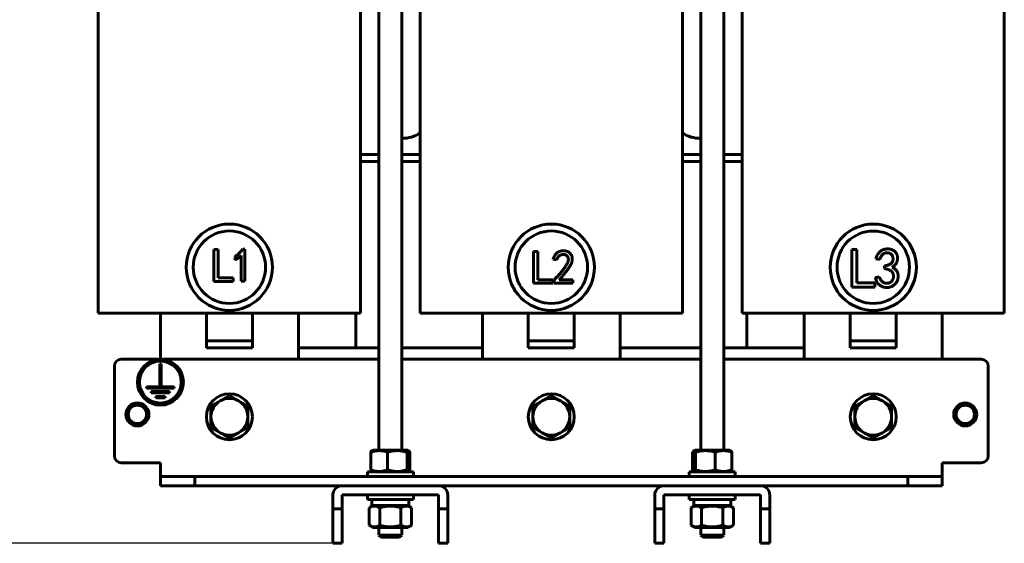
# Model space of a CAD drawing. Header units: millimetres. Extents: x 0 to 297, y 0 to 420.
# Tile 3 of 13: x 104 to 211, y 116 to 173. Entities that reach past the tile are written whole.
import ezdxf

# ---------------------------------------------------------------- set-up
doc = ezdxf.new("R2010")
doc.units = ezdxf.units.MM
doc.linetypes.add('K5LT_BASIC', pattern=[0])
doc.linetypes.add('K5LT_THIN', pattern=[0])
doc.layers.add('Системный слой', color=7, linetype='Continuous')
doc.styles.add('KDIMTEXTSTYLE', font='GOST_AU.SHX', dxfattribs={"width": 0.96, "oblique": 15, "height": 5})
doc.dimstyles.new('KDIMSTYLE (0.25)', dxfattribs={"dimtxt": 5, "dimasz": 1, "dimexe": 2, "dimexo": 0, "dimgap": 1, "dimtad": 1, "dimlfac": 4, "dimtxsty": 'KDIMTEXTSTYLE', "dimsah": 1, "dimcen": 0, "dimdle": 1, "dimadec": 0, "dimazin": 0, "dimtfac": 0.667, "dimtmove": 0, "dimatfit": 3, "dimfxl": 1, "dimtvp": 1, "dimtolj": 1, "dimtzin": 0, "dimarcsym": 0})

# ---------------------------------------------------------------- blocks, each defined once
blk = doc.blocks.new('U0')
at = {"layer": 'Системный слой', "color": 150, "linetype": 'K5LT_BASIC', "lineweight": 60, "true_color": 0x0080ff}
for p, q in [((176.83, 120.64), (178.67, 120.64)), ((178.67, 120.64), (181.83, 120.64))]:
    blk.add_line(p, q, dxfattribs=at)
blk = doc.blocks.new('U6')
at = {"layer": 'Системный слой', "color": 150, "linetype": 'K5LT_BASIC', "lineweight": 60, "true_color": 0x0080ff}
for p, q in [((178.08, 204.64), (178.08, 191.51)), ((178.08, 190.01), (178.08, 126.01)), ((178.08, 117.61), (178.08, 116.79))]:
    blk.add_line(p, q, dxfattribs=at)
blk = doc.blocks.new('U7')
at = {"layer": 'Системный слой', "color": 150, "linetype": 'K5LT_BASIC', "lineweight": 60, "true_color": 0x0080ff}
for p, q in [((180.58, 204.64), (180.58, 191.51)), ((180.58, 190.01), (180.58, 126.01)), ((180.58, 117.61), (180.58, 116.79))]:
    blk.add_line(p, q, dxfattribs=at)
blk = doc.blocks.new('U8')
at = {"layer": 'Системный слой', "color": 150, "linetype": 'K5LT_BASIC', "lineweight": 60, "true_color": 0x0080ff}
for p in [(178.33, 116.54), (180.33, 116.54)]:
    blk.add_line(p, (178.33, 116.54), dxfattribs=at)
blk = doc.blocks.new('U13')
at = {"layer": 'Системный слой', "color": 150, "linetype": 'K5LT_BASIC', "lineweight": 60, "true_color": 0x0080ff}
for p, q in [((144.99, 120.64), (141.83, 120.64)), ((146.83, 120.64), (144.99, 120.64))]:
    blk.add_line(p, q, dxfattribs=at)
blk = doc.blocks.new('U37')
at = {"layer": 'Системный слой', "color": 150, "linetype": 'K5LT_BASIC', "lineweight": 60, "true_color": 0x0080ff}
for p, q in [((177.23, 123.79), (177.2, 123.87)), ((177.27, 123.74), (177.23, 123.79)), ((177.31, 123.7), (177.27, 123.74)), ((177.37, 123.7), (177.31, 123.7)), ((177.44, 123.76), (177.37, 123.7)), ((177.5, 123.87), (177.44, 123.76))]:
    blk.add_line(p, q, dxfattribs=at)
blk = doc.blocks.new('U38')
at = {"layer": 'Системный слой', "color": 150, "linetype": 'K5LT_BASIC', "lineweight": 60, "true_color": 0x0080ff}
for p, q in [((177.2, 125.78), (177.23, 125.86)), ((177.23, 125.86), (177.27, 125.91)), ((177.27, 125.91), (177.31, 125.95)), ((177.31, 125.95), (177.35, 125.96)), ((177.35, 125.96), (177.41, 125.92)), ((177.41, 125.92), (177.47, 125.83)), ((177.47, 125.83), (177.5, 125.78))]:
    blk.add_line(p, q, dxfattribs=at)
blk = doc.blocks.new('U45')
at = {"layer": 'Системный слой', "color": 150, "linetype": 'K5LT_BASIC', "lineweight": 60, "true_color": 0x0080ff}
for p, q in [((169.33, 185.89), (169.33, 190.01)), ((169.33, 135.89), (169.33, 140.89))]:
    blk.add_line(p, q, dxfattribs=at)
blk = doc.blocks.new('U46')
at = {"layer": 'Системный слой', "color": 150, "linetype": 'K5LT_BASIC', "lineweight": 60, "true_color": 0x0080ff}
for p, q in [((154.33, 190.01), (154.33, 185.89)), ((154.33, 140.89), (154.33, 135.89))]:
    blk.add_line(p, q, dxfattribs=at)
blk = doc.blocks.new('U47')
at = {"layer": 'Системный слой', "color": 150, "linetype": 'K5LT_BASIC', "lineweight": 60, "true_color": 0x0080ff}
for p, q in [((204.33, 185.89), (204.33, 190.01)), ((204.33, 135.89), (204.33, 140.89))]:
    blk.add_line(p, q, dxfattribs=at)
blk = doc.blocks.new('U48')
at = {"layer": 'Системный слой', "color": 150, "linetype": 'K5LT_BASIC', "lineweight": 60, "true_color": 0x0080ff}
for p, q in [((189.33, 190.01), (189.33, 185.89)), ((189.33, 140.89), (189.33, 135.89))]:
    blk.add_line(p, q, dxfattribs=at)
blk = doc.blocks.new('U49')
at = {"layer": 'Системный слой', "color": 150, "linetype": 'K5LT_BASIC', "lineweight": 60, "true_color": 0x0080ff}
for p, q in [((134.33, 137.14), (143.08, 137.14)), ((145.58, 137.14), (154.33, 137.14))]:
    blk.add_line(p, q, dxfattribs=at)
blk = doc.blocks.new('U51')
at = {"layer": 'Системный слой', "color": 150, "linetype": 'K5LT_BASIC', "lineweight": 60, "true_color": 0x0080ff}
for p, q in [((169.33, 137.14), (178.08, 137.14)), ((180.58, 137.14), (189.33, 137.14))]:
    blk.add_line(p, q, dxfattribs=at)
blk = doc.blocks.new('U56')
at = {"layer": 'Системный слой', "color": 150, "linetype": 'K5LT_BASIC', "lineweight": 60, "true_color": 0x0080ff}
for p, q in [((141.08, 157.39), (143.08, 157.39)), ((145.58, 157.39), (147.58, 157.39)), ((176.08, 157.39), (178.08, 157.39)), ((180.58, 157.39), (182.58, 157.39))]:
    blk.add_line(p, q, dxfattribs=at)
blk = doc.blocks.new('U57')
at = {"layer": 'Системный слой', "color": 150, "linetype": 'K5LT_BASIC', "lineweight": 60, "true_color": 0x0080ff}
for p, q in [((143.08, 158.14), (141.08, 158.14)), ((147.58, 158.14), (145.58, 158.14)), ((178.08, 158.14), (176.08, 158.14)), ((182.58, 158.14), (180.58, 158.14))]:
    blk.add_line(p, q, dxfattribs=at)
blk = doc.blocks.new('U61')
at = {"layer": 'Системный слой', "color": 150, "linetype": 'K5LT_BASIC', "lineweight": 60, "true_color": 0x0080ff}
for p, q in [((142.42, 126.01), (142.57, 126.01)), ((142.57, 126.01), (146.23, 126.01))]:
    blk.add_line(p, q, dxfattribs=at)
blk = doc.blocks.new('U62')
at = {"layer": 'Системный слой', "color": 150, "linetype": 'K5LT_BASIC', "lineweight": 60, "true_color": 0x0080ff}
for p, q in [((146.16, 125.78), (146.22, 125.89)), ((146.22, 125.89), (146.28, 125.95)), ((146.28, 125.95), (146.35, 125.95)), ((146.35, 125.95), (146.38, 125.91)), ((146.38, 125.91), (146.42, 125.86)), ((146.42, 125.86), (146.46, 125.78))]:
    blk.add_line(p, q, dxfattribs=at)
blk = doc.blocks.new('U63')
at = {"layer": 'Системный слой', "color": 150, "linetype": 'K5LT_BASIC', "lineweight": 60, "true_color": 0x0080ff}
for p, q in [((146.19, 123.82), (146.16, 123.87)), ((146.25, 123.73), (146.19, 123.82)), ((146.31, 123.69), (146.25, 123.73)), ((146.35, 123.7), (146.31, 123.69)), ((146.38, 123.74), (146.35, 123.7)), ((146.42, 123.79), (146.38, 123.74)), ((146.46, 123.87), (146.42, 123.79))]:
    blk.add_line(p, q, dxfattribs=at)
blk = doc.blocks.new('U66')
at = {"layer": 'Системный слой', "color": 150, "linetype": 'K5LT_BASIC', "lineweight": 60, "true_color": 0x0080ff}
for p, q in [((134.33, 185.89), (134.33, 190.01)), ((134.33, 135.89), (134.33, 140.89))]:
    blk.add_line(p, q, dxfattribs=at)
blk = doc.blocks.new('U67')
at = {"layer": 'Системный слой', "color": 150, "linetype": 'K5LT_BASIC', "lineweight": 60, "true_color": 0x0080ff}
for p, q in [((119.33, 190.89), (119.33, 185.89)), ((119.33, 140.89), (119.33, 135.9))]:
    blk.add_line(p, q, dxfattribs=at)
blk = doc.blocks.new('U68')
at = {"layer": 'Системный слой', "color": 150, "linetype": 'K5LT_BASIC', "lineweight": 60, "true_color": 0x0080ff}
for p, q in [((143.08, 191.51), (143.08, 204.64)), ((143.08, 126.01), (143.08, 190.01)), ((143.08, 116.79), (143.08, 117.61))]:
    blk.add_line(p, q, dxfattribs=at)
blk = doc.blocks.new('U69')
at = {"layer": 'Системный слой', "color": 150, "linetype": 'K5LT_BASIC', "lineweight": 60, "true_color": 0x0080ff}
for p, q in [((145.58, 191.51), (145.58, 204.64)), ((145.58, 126.01), (145.58, 190.01)), ((145.58, 116.79), (145.58, 117.61))]:
    blk.add_line(p, q, dxfattribs=at)
blk = doc.blocks.new('U70')
at = {"layer": 'Системный слой', "color": 150, "linetype": 'K5LT_BASIC', "lineweight": 60, "true_color": 0x0080ff}
for p, q in [((115.08, 135.89), (119.08, 135.89)), ((119.58, 135.89), (143.08, 135.89)), ((145.58, 135.89), (178.08, 135.89)), ((180.58, 135.89), (208.58, 135.89))]:
    blk.add_line(p, q, dxfattribs=at)
blk = doc.blocks.new('U71')
at = {"layer": 'Системный слой', "color": 150, "linetype": 'K5LT_BASIC', "lineweight": 60, "true_color": 0x0080ff}
for p, q in [((123.08, 122.14), (139.08, 122.14)), ((149.58, 122.14), (174.08, 122.14)), ((184.58, 122.14), (200.58, 122.14))]:
    blk.add_line(p, q, dxfattribs=at)
blk = doc.blocks.new('KDIMARROW_01')
at = {"layer": 'Системный слой'}
blk.add_hatch(color=0, dxfattribs=at).paths.add_polyline_path([(0, 0), (-5, 0.66), (-4.5, 0), (-5, -0.66)])
at = {"layer": 'Системный слой', "color": 0, "linetype": 'K5LT_THIN', "lineweight": 18}
for p, q in [((-4.5, 0), (-5, 0.66)), ((-5, 0.66), (0, 0)), ((0, 0), (-5, -0.66)), ((-5, -0.66), (-4.5, 0)), ((0, 0), (-1, 0))]:
    blk.add_line(p, q, dxfattribs=at)

msp = doc.modelspace()

# ---------------------------------------------------------------- linework, layer by layer
at = {"layer": 'Системный слой', "color": 150, "linetype": 'K5LT_BASIC', "lineweight": 60, "true_color": 0x0080ff}
for p, q in [((112.5785, 140.8876), (112.5785, 185.8876)), ((141.0785, 185.8876), (141.0785, 140.8876)), ((147.5785, 140.8876), (147.5785, 185.8876)), ((176.0785, 185.8876), (176.0785, 140.8876)), ((182.5785, 140.8876), (182.5785, 185.8876)), ((211.0785, 185.8876), (211.0785, 140.8876)), ((125.1479, 144.3445), (125.1479, 147.8117)), ((125.1479, 147.8117), (125.6143, 147.8117)), ((125.6143, 147.8117), (125.6143, 144.7297)), ((128.2786, 147.8523), (128.5219, 147.8523)), ((128.5219, 147.8523), (128.5219, 144.3648)), ((194.509, 143.7194), (194.509, 147.8121)), ((194.509, 147.8121), (195.0595, 147.8121)), ((195.0595, 147.8121), (195.0595, 144.1741)), ((127.4472, 146.656), (127.4472, 147.0412)), ((128.1164, 144.3648), (128.1164, 147.1629)), ((159.8982, 147.6055), (160.3645, 147.6055)), ((159.8982, 144.1383), (159.8982, 147.6055)), ((160.3645, 147.6055), (160.3645, 144.5235)), ((162.4084, 146.6931), (162.0231, 146.7539)), ((197.5439, 146.7351), (197.1131, 146.8069)), ((198.0465, 145.7298), (198.0465, 146.041)), ((125.6143, 144.7297), (127.2566, 144.7297)), ((127.2566, 144.7297), (127.2566, 144.3445)), ((160.3645, 144.5235), (162.0069, 144.5235)), ((162.0069, 144.5235), (162.0069, 144.1383)), ((162.6922, 144.5235), (164.1521, 144.5235)), ((164.1521, 144.5235), (164.1521, 144.1585)), ((197.0652, 144.7725), (197.4961, 144.8443)), ((127.2566, 144.3445), (125.1479, 144.3445)), ((128.5219, 144.3648), (128.1164, 144.3648)), ((162.0069, 144.1383), (159.8982, 144.1383)), ((162.1042, 144.1585), (162.1042, 144.2396)), ((164.1521, 144.1585), (162.1042, 144.1585)), ((196.9982, 143.7194), (194.509, 143.7194)), ((195.0595, 144.1741), (196.9982, 144.1741)), ((196.9982, 144.1741), (196.9982, 143.7194)), ((118.0785, 140.8876), (112.5785, 140.8876)), ((118.0785, 140.8876), (135.5785, 140.8876)), ((124.3285, 140.8876), (129.3285, 140.8876)), ((124.3285, 137.8876), (124.3285, 140.8876)), ((129.3285, 137.8876), (129.3285, 140.8876)), ((141.0785, 140.8876), (135.5785, 140.8876)), ((140.5785, 137.1376), (140.5785, 140.8876)), ((153.0785, 140.8876), (147.5785, 140.8876)), ((153.0785, 140.8876), (170.5785, 140.8876)), ((159.3285, 140.8876), (164.3285, 140.8876)), ((159.3285, 137.8876), (159.3285, 140.8876)), ((164.3285, 137.8876), (164.3285, 140.8876)), ((176.0785, 140.8876), (170.5785, 140.8876)), ((188.0785, 140.8876), (182.5785, 140.8876)), ((183.0785, 137.1376), (183.0785, 140.8876)), ((188.0785, 140.8876), (205.5785, 140.8876)), ((194.3285, 140.8876), (199.3285, 140.8876)), ((194.3285, 137.8876), (194.3285, 140.8876)), ((199.3285, 137.8876), (199.3285, 140.8876)), ((211.0785, 140.8876), (205.5785, 140.8876)), ((124.3285, 137.1376), (124.3285, 137.8876)), ((124.3285, 137.8876), (129.3285, 137.8876)), ((124.3285, 137.1376), (129.3285, 137.1376)), ((129.3285, 137.1376), (129.3285, 137.8876)), ((159.3285, 137.1376), (159.3285, 137.8876)), ((159.3285, 137.8876), (164.3285, 137.8876)), ((159.3285, 137.1376), (164.3285, 137.1376)), ((164.3285, 137.1376), (164.3285, 137.8876)), ((194.3285, 137.1376), (194.3285, 137.8876)), ((194.3285, 137.8876), (199.3285, 137.8876)), ((194.3285, 137.1376), (199.3285, 137.1376)), ((199.3285, 137.1376), (199.3285, 137.8876)), ((114.3285, 125.3876), (114.3285, 135.1376)), ((119.4035, 135.3999), (119.2535, 135.3999)), ((119.2535, 135.3999), (119.2535, 132.8999)), ((119.4035, 132.8999), (119.4035, 135.3999)), ((209.3285, 135.1376), (209.3285, 125.3876)), ((119.2535, 132.8999), (117.8285, 132.8999)), ((117.8285, 132.8999), (117.8285, 132.7499)), ((117.8285, 132.7499), (120.8285, 132.7499)), ((120.8285, 132.8999), (119.4035, 132.8999)), ((120.8285, 132.7499), (120.8285, 132.8999)), ((120.3285, 132.3749), (118.3285, 132.3749)), ((118.3285, 132.3749), (118.3285, 132.2249)), ((118.3285, 132.2249), (120.3285, 132.2249)), ((119.8285, 131.8499), (118.8285, 131.8499)), ((118.8285, 131.8499), (118.8285, 131.6999)), ((118.8285, 131.6999), (119.8285, 131.6999)), ((119.8285, 131.6999), (119.8285, 131.8499)), ((120.3285, 132.2249), (120.3285, 132.3749)), ((126.8285, 131.947), (125.8285, 131.3697)), ((127.8285, 131.3697), (126.8285, 131.947)), ((161.8285, 131.947), (160.8285, 131.3697)), ((162.8285, 131.3697), (161.8285, 131.947)), ((196.8285, 131.947), (195.8285, 131.3697)), ((197.8285, 131.3697), (196.8285, 131.947)), ((125.8285, 131.3697), (124.8285, 130.7923)), ((124.8285, 130.7923), (124.8285, 129.6376)), ((128.8285, 130.7923), (127.8285, 131.3697)), ((128.8285, 129.6376), (128.8285, 130.7923)), ((160.8285, 131.3697), (159.8285, 130.7923)), ((159.8285, 130.7923), (159.8285, 129.6376)), ((163.8285, 130.7923), (162.8285, 131.3697)), ((163.8285, 129.6376), (163.8285, 130.7923)), ((195.8285, 131.3697), (194.8285, 130.7923)), ((194.8285, 130.7923), (194.8285, 129.6376)), ((198.8285, 130.7923), (197.8285, 131.3697)), ((198.8285, 129.6376), (198.8285, 130.7923)), ((124.8285, 129.6376), (124.8285, 128.4829)), ((128.8285, 128.4829), (128.8285, 129.6376)), ((159.8285, 129.6376), (159.8285, 128.4829)), ((163.8285, 128.4829), (163.8285, 129.6376)), ((194.8285, 129.6376), (194.8285, 128.4829)), ((198.8285, 128.4829), (198.8285, 129.6376)), ((124.8285, 128.4829), (125.8285, 127.9056)), ((127.8285, 127.9056), (128.8285, 128.4829)), ((159.8285, 128.4829), (160.8285, 127.9056)), ((162.8285, 127.9056), (163.8285, 128.4829)), ((194.8285, 128.4829), (195.8285, 127.9056)), ((197.8285, 127.9056), (198.8285, 128.4829)), ((125.8285, 127.9056), (126.8285, 127.3282)), ((126.8285, 127.3282), (127.8285, 127.9056)), ((160.8285, 127.9056), (161.8285, 127.3282)), ((161.8285, 127.3282), (162.8285, 127.9056)), ((195.8285, 127.9056), (196.8285, 127.3282)), ((196.8285, 127.3282), (197.8285, 127.9056)), ((142.1953, 125.7799), (142.1953, 123.8704)), ((142.4223, 126.0126), (142.3114, 125.9486)), ((144.028, 125.7799), (144.028, 123.8704)), ((146.1612, 125.7799), (146.1612, 123.8704)), ((146.2348, 126.0126), (146.3457, 125.9486)), ((146.4618, 125.7799), (146.4618, 123.8704)), ((177.1953, 123.8704), (177.1953, 125.7799)), ((177.4223, 126.0126), (177.3114, 125.9486)), ((181.2348, 126.0126), (177.4223, 126.0126)), ((177.4958, 123.8704), (177.4958, 125.7799)), ((179.629, 123.8704), (179.629, 125.7799)), ((181.2348, 126.0126), (181.3457, 125.9486)), ((181.4618, 123.8704), (181.4618, 125.7799)), ((115.0785, 124.6376), (119.3285, 124.6376)), ((119.3285, 123.1376), (119.3285, 124.6376)), ((204.3285, 123.1376), (204.3285, 124.6376)), ((208.5785, 124.6376), (204.3285, 124.6376)), ((119.3285, 123.1376), (123.0785, 123.1376)), ((119.3285, 122.1376), (119.3285, 123.1376)), ((123.0785, 123.1376), (123.0785, 122.1376)), ((123.0785, 123.1376), (200.5785, 123.1376)), ((141.8285, 123.1376), (141.8285, 123.6376)), ((141.8285, 123.6376), (146.8285, 123.6376)), ((142.4223, 123.6376), (142.3114, 123.7016)), ((146.2348, 123.6376), (146.3457, 123.7016)), ((146.8285, 123.1376), (146.8285, 123.6376)), ((176.8285, 123.6376), (176.8285, 123.1376)), ((181.8285, 123.6376), (176.8285, 123.6376)), ((177.4223, 123.6376), (177.3114, 123.7016)), ((181.2348, 123.6376), (181.3457, 123.7016)), ((181.8285, 123.6376), (181.8285, 123.1376)), ((200.5785, 123.1376), (204.3285, 123.1376)), ((200.5785, 122.1376), (200.5785, 123.1376)), ((204.3285, 123.1376), (204.3285, 122.1376)), ((123.0785, 122.1376), (119.3285, 122.1376)), ((149.5785, 122.1376), (139.0785, 122.1376)), ((174.0785, 122.1376), (184.5785, 122.1376)), ((204.3285, 122.1376), (200.5785, 122.1376)), ((138.0785, 121.1376), (138.0785, 119.6376)), ((139.0785, 119.6376), (139.0785, 121.1376)), ((139.0785, 121.1376), (149.5785, 121.1376)), ((141.8285, 121.1376), (141.8285, 120.6376)), ((146.8285, 121.1376), (146.8285, 120.6376)), ((149.5785, 121.1376), (149.5785, 119.6376)), ((150.5785, 119.6376), (150.5785, 121.1376)), ((173.0785, 119.6376), (173.0785, 121.1376)), ((184.5785, 121.1376), (174.0785, 121.1376)), ((174.0785, 121.1376), (174.0785, 119.6376)), ((176.8285, 120.6376), (176.8285, 121.1376)), ((181.8285, 120.6376), (181.8285, 121.1376)), ((184.5785, 119.6376), (184.5785, 121.1376)), ((185.5785, 121.1376), (185.5785, 119.6376)), ((142.4223, 119.9876), (142.0191, 119.7549)), ((142.316, 120.6376), (142.316, 119.9876)), ((146.341, 119.9876), (142.316, 119.9876)), ((146.2348, 119.9876), (146.6379, 119.7549)), ((146.341, 120.6376), (146.341, 119.9876)), ((177.4223, 119.9876), (177.0191, 119.7549)), ((177.316, 119.9876), (177.316, 120.6376)), ((177.316, 119.9876), (181.341, 119.9876)), ((181.2348, 119.9876), (181.6379, 119.7549)), ((181.341, 119.9876), (181.341, 120.6376)), ((138.0785, 119.6376), (139.0785, 119.6376)), ((138.0785, 115.8876), (138.0785, 119.6376)), ((139.0785, 119.6376), (139.0785, 115.8876)), ((142.0191, 117.8454), (142.0191, 119.7549)), ((143.1738, 117.8454), (143.1738, 119.7549)), ((145.4832, 117.8454), (145.4832, 119.7549)), ((146.6379, 117.8454), (146.6379, 119.7549)), ((149.5785, 119.6376), (150.5785, 119.6376)), ((149.5785, 115.8876), (149.5785, 119.6376)), ((150.5785, 119.6376), (150.5785, 115.8876)), ((173.0785, 115.8876), (173.0785, 119.6376)), ((173.0785, 119.6376), (174.0785, 119.6376)), ((174.0785, 119.6376), (174.0785, 115.8876)), ((177.0191, 119.7549), (177.0191, 117.8454)), ((178.1738, 119.7549), (178.1738, 117.8454)), ((180.4832, 119.7549), (180.4832, 117.8454)), ((181.6379, 119.7549), (181.6379, 117.8454)), ((184.5785, 119.6376), (185.5785, 119.6376)), ((184.5785, 115.8876), (184.5785, 119.6376)), ((185.5785, 119.6376), (185.5785, 115.8876)), ((142.4223, 117.6126), (142.0191, 117.8454)), ((146.2348, 117.6126), (146.6379, 117.8454)), ((177.4223, 117.6126), (177.0191, 117.8454)), ((181.2348, 117.6126), (181.6379, 117.8454)), ((146.2348, 117.6126), (142.4223, 117.6126)), ((143.3285, 116.5376), (143.0785, 116.7876)), ((143.0785, 116.7876), (145.5785, 116.7876)), ((145.3285, 116.5376), (145.5785, 116.7876)), ((177.4223, 117.6126), (181.2348, 117.6126)), ((178.3285, 116.5376), (178.0785, 116.7876)), ((178.0785, 116.7876), (178.0789, 116.7876)), ((178.0789, 116.7876), (180.5785, 116.7876)), ((180.3285, 116.5376), (180.5785, 116.7876)), ((139.0785, 115.8876), (138.0785, 115.8876)), ((145.3285, 116.5376), (143.3285, 116.5376)), ((150.5785, 115.8876), (149.5785, 115.8876)), ((174.0785, 115.8876), (173.0785, 115.8876)), ((185.5785, 115.8876), (184.5785, 115.8876))]:
    msp.add_line(p, q, dxfattribs=at)
for centre, radius in [((126.8281, 145.8878), 4.6875), ((161.8298, 145.8855), 4.6875), ((196.8312, 145.8828), 4.6875), ((126.8281, 145.8878), 3.9375), ((161.8298, 145.8855), 3.9375), ((196.8312, 145.8828), 3.9375), ((119.3285, 133.3999), 2.5), ((119.3285, 133.3999), 2.375), ((119.3285, 133.3999), 2.275), ((126.8285, 129.6376), 2.5), ((161.8285, 129.6376), 2.5), ((196.8285, 129.6376), 2.5), ((116.8285, 129.8876), 1.25), ((206.8285, 129.8876), 1.25)]:
    msp.add_circle(centre, radius, dxfattribs=at)
for centre, radius, start, end in [((145.5785, 163.6376), 3.75, 270, 302.230953), ((178.0785, 163.6376), 3.75, 237.769047, 270), ((115.0785, 135.1376), 0.75, 90, 180), ((208.5785, 135.1376), 0.75, 0, 90), ((116.8285, 129.8876), 1, 90, 0), ((116.8285, 129.8876), 1, 0, 90), ((126.8285, 129.6376), 2, 120, 180), ((126.8285, 129.6376), 2, 60, 120), ((126.8285, 129.6376), 2, 0, 60), ((161.8285, 129.6376), 2, 120, 180), ((161.8285, 129.6376), 2, 60, 120), ((161.8285, 129.6376), 2, 0, 60), ((196.8285, 129.6376), 2, 120, 180), ((196.8285, 129.6376), 2, 60, 120), ((196.8285, 129.6376), 2, 0, 60), ((206.8285, 129.8876), 1, 90, 0), ((206.8285, 129.8876), 1, 0, 90), ((126.8285, 129.6376), 2, 180, 240), ((126.8285, 129.6376), 2, 300, 0), ((161.8285, 129.6376), 2, 180, 240), ((161.8285, 129.6376), 2, 300, 0), ((196.8285, 129.6376), 2, 180, 240), ((196.8285, 129.6376), 2, 300, 0), ((126.8285, 129.6376), 2, 240, 300), ((161.8285, 129.6376), 2, 240, 300), ((196.8285, 129.6376), 2, 240, 300), ((115.0785, 125.3876), 0.75, 180, 270), ((208.5785, 125.3876), 0.75, 270, 0), ((139.0785, 121.1376), 1, 90, 180), ((149.5785, 121.1376), 1, 0, 90), ((174.0785, 121.1376), 1, 90, 180), ((184.5785, 121.1376), 1, 0, 90)]:
    msp.add_arc(centre, radius, start, end, dxfattribs=at)
for points, knots in [([(127.4472, 147.0412), (127.4889, 147.0701), (127.5716, 147.1273), (127.6889, 147.2205), (127.8023, 147.3154), (127.9084, 147.4158), (128.0106, 147.5184), (128.1054, 147.626), (128.1957, 147.7365), (128.2509, 147.8137), (128.2786, 147.8523)], [0, 0, 0, 0, 0.13006582, 0.25831326, 0.38469489, 0.50980067, 0.63347879, 0.75645956, 0.87807443, 1, 1, 1, 1]), ([(197.1131, 146.8069), (197.1382, 146.8762), (197.1872, 147.0113), (197.2786, 147.2012), (197.3847, 147.3724), (197.4842, 147.5016), (197.5716, 147.5944), (197.6441, 147.6542), (197.7209, 147.7086), (197.8041, 147.7541), (197.8926, 147.7928), (197.987, 147.8225), (198.0866, 147.8456), (198.1903, 147.8613), (198.2949, 147.8696), (198.3976, 147.873), (198.497, 147.8678), (198.5935, 147.859), (198.6861, 147.8416), (198.7755, 147.8189), (198.8611, 147.7883), (198.9439, 147.7533), (199.0212, 147.7115), (199.0941, 147.6658), (199.1593, 147.6126), (199.2206, 147.5565), (199.2733, 147.4926), (199.3219, 147.4248), (199.3644, 147.3516), (199.3995, 147.2733), (199.4289, 147.1921), (199.4508, 147.1081), (199.4672, 147.0226), (199.4749, 146.9347), (199.4758, 146.8455), (199.4694, 146.7542), (199.456, 146.6612), (199.436, 146.5668), (199.4073, 146.4723), (199.3659, 146.3805), (199.3134, 146.2918), (199.2497, 146.2061), (199.175, 146.1234), (199.0882, 146.0448), (198.9914, 145.9679), (198.9207, 145.9214), (198.8842, 145.8974)], [0, 0, 0, 0, 0.04746444, 0.09248874, 0.13547502, 0.17696735, 0.19729026, 0.21741621, 0.23737139, 0.25781423, 0.27835427, 0.29953832, 0.32141865, 0.34413378, 0.36704891, 0.38894083, 0.41027563, 0.43112367, 0.45124241, 0.47090509, 0.49046528, 0.50973072, 0.52871593, 0.54703321, 0.56504345, 0.58281382, 0.60050352, 0.61824533, 0.6364913, 0.65488651, 0.67348631, 0.69199632, 0.71077053, 0.72949839, 0.74871961, 0.76817584, 0.78836018, 0.80918736, 0.83031407, 0.85178086, 0.87387613, 0.89659843, 0.92044673, 0.94549845, 0.97191998, 1, 1, 1, 1]), ([(128.1164, 147.1629), (128.0702, 147.1186), (127.9751, 147.0273), (127.8151, 146.9005), (127.6387, 146.7747), (127.5123, 146.6963), (127.4472, 146.656)], [0, 0, 0, 0, 0.2279817, 0.46982636, 0.72714039, 1, 1, 1, 1]), ([(162.0231, 146.7539), (162.0367, 146.7916), (162.0632, 146.865), (162.1087, 146.9695), (162.1558, 147.0667), (162.2057, 147.1561), (162.2594, 147.237), (162.3158, 147.3101), (162.3749, 147.3756), (162.4371, 147.4332), (162.5021, 147.484), (162.5705, 147.5281), (162.6412, 147.5666), (162.7147, 147.5992), (162.7911, 147.6255), (162.8706, 147.6447), (162.9526, 147.6595), (163.0086, 147.664), (163.0369, 147.6663)], [0, 0, 0, 0, 0.08241802, 0.16034966, 0.23424823, 0.30454518, 0.37064608, 0.43376133, 0.49425277, 0.55180366, 0.60792094, 0.66374709, 0.71879655, 0.77341353, 0.82892315, 0.88460434, 0.94155821, 1, 1, 1, 1]), ([(162.1042, 144.2396), (162.1067, 144.2648), (162.1115, 144.3147), (162.1287, 144.3881), (162.1527, 144.4598), (162.1844, 144.5297), (162.2236, 144.5979), (162.2717, 144.6629), (162.3254, 144.7276), (162.3897, 144.7888), (162.459, 144.8538), (162.5308, 144.9283), (162.6085, 145.0096), (162.6891, 145.1012), (162.7759, 145.1998), (162.8655, 145.3083), (162.9602, 145.4246), (163.0573, 145.5467), (163.1524, 145.6692), (163.24, 145.788), (163.3197, 145.8989), (163.3909, 146.0024), (163.4515, 146.0995), (163.5042, 146.1889), (163.5491, 146.2702), (163.5939, 146.3674), (163.6363, 146.4795), (163.6695, 146.6069), (163.6845, 146.7248), (163.6786, 146.8331), (163.6553, 146.9319), (163.6147, 147.0216), (163.5576, 147.1024), (163.4846, 147.1713), (163.4014, 147.2281), (163.3088, 147.2662), (163.2098, 147.2855), (163.1062, 147.2838), (163.0017, 147.2652), (162.8977, 147.2329), (162.7974, 147.1829), (162.6991, 147.1206), (162.608, 147.0403), (162.528, 146.9413), (162.4599, 146.8243), (162.426, 146.7379), (162.4084, 146.6931)], [0, 0, 0, 0, 0.01552874, 0.03086416, 0.04632002, 0.06205331, 0.07807927, 0.09464067, 0.1118158, 0.12980486, 0.14921579, 0.17036731, 0.19348936, 0.21849574, 0.24548804, 0.2743887, 0.30518678, 0.3378863, 0.37042184, 0.40073445, 0.42880222, 0.45454634, 0.47803154, 0.49931806, 0.51842783, 0.53525903, 0.56521468, 0.59210152, 0.61616023, 0.63808869, 0.65854431, 0.67834806, 0.69836848, 0.71908738, 0.73986985, 0.76005582, 0.78031527, 0.80159284, 0.8234931, 0.84548489, 0.86844755, 0.89231131, 0.91699765, 0.9428597, 0.97036108, 1, 1, 1, 1]), ([(163.0369, 147.6663), (163.0699, 147.669), (163.1342, 147.6741), (163.2283, 147.6751), (163.3171, 147.6689), (163.4022, 147.6573), (163.4853, 147.6367), (163.5687, 147.6062), (163.6529, 147.5651), (163.7381, 147.5146), (163.8215, 147.4529), (163.897, 147.3752), (163.9637, 147.2832), (164.0232, 147.179), (164.0713, 147.0619), (164.1002, 146.9315), (164.1108, 146.7901), (164.105, 146.6653), (164.0908, 146.5597), (164.0709, 146.4753), (164.0423, 146.3875), (164.0085, 146.2948), (163.9637, 146.1995), (163.9133, 146.0995), (163.853, 145.9967), (163.7983, 145.9079), (163.7487, 145.8339), (163.7072, 145.7736), (163.6618, 145.7092), (163.6109, 145.6417), (163.5571, 145.5696), (163.4993, 145.4936), (163.4369, 145.4142), (163.3706, 145.3306), (163.3002, 145.2428), (163.2253, 145.1515), (163.146, 145.0568), (163.0634, 144.9574), (162.9767, 144.8541), (162.8856, 144.7472), (162.79, 144.637), (162.7252, 144.5618), (162.6922, 144.5235)], [0, 0, 0, 0, 0.02310656, 0.04493778, 0.06559311, 0.08517897, 0.10479051, 0.12523209, 0.14694705, 0.17012938, 0.19419545, 0.21914208, 0.24537478, 0.27329711, 0.30267941, 0.33331043, 0.36607379, 0.40138692, 0.42025658, 0.44033686, 0.46176764, 0.48470195, 0.50908531, 0.53517286, 0.56279205, 0.59220807, 0.60795028, 0.62490517, 0.64331916, 0.66291437, 0.68387167, 0.70605218, 0.72956437, 0.75430289, 0.78051408, 0.80806361, 0.83670792, 0.86671625, 0.89820068, 0.93078248, 0.96470934, 1, 1, 1, 1]), ([(198.0465, 146.041), (198.0871, 146.0451), (198.1656, 146.0531), (198.2785, 146.0744), (198.383, 146.0983), (198.4787, 146.1287), (198.5659, 146.1641), (198.645, 146.2043), (198.715, 146.251), (198.7764, 146.3026), (198.8301, 146.3587), (198.8754, 146.4192), (198.9132, 146.4836), (198.9427, 146.5524), (198.9635, 146.6255), (198.9784, 146.7023), (198.9828, 146.7832), (198.9812, 146.8665), (198.9723, 146.949), (198.9533, 147.0272), (198.9266, 147.0995), (198.8925, 147.1666), (198.8479, 147.2265), (198.7964, 147.281), (198.7363, 147.3291), (198.6692, 147.3704), (198.5973, 147.4042), (198.5237, 147.4316), (198.4485, 147.4481), (198.3725, 147.4571), (198.2951, 147.4585), (198.2167, 147.4488), (198.1371, 147.4319), (198.0568, 147.4065), (197.977, 147.3708), (197.902, 147.3191), (197.832, 147.2542), (197.7644, 147.1773), (197.7035, 147.0852), (197.6446, 146.9812), (197.5903, 146.8635), (197.5598, 146.7791), (197.5439, 146.7351)], [0, 0, 0, 0, 0.03462794, 0.06703024, 0.097477, 0.12566316, 0.15223679, 0.17738843, 0.20092317, 0.22355272, 0.24539428, 0.26673373, 0.28766012, 0.30869166, 0.33014159, 0.35210257, 0.37499794, 0.39885321, 0.42286253, 0.44533137, 0.46701654, 0.48823901, 0.50907787, 0.53020956, 0.5518132, 0.57424695, 0.597043, 0.61919971, 0.64082084, 0.66230747, 0.68415047, 0.70638526, 0.72923241, 0.75321021, 0.77781078, 0.803296, 0.83013044, 0.85877792, 0.89004277, 0.92376706, 0.96027339, 1, 1, 1, 1]), ([(198.8842, 145.8974), (198.9377, 145.8721), (199.0424, 145.8225), (199.1824, 145.7223), (199.3026, 145.6041), (199.3858, 145.4909), (199.442, 145.3923), (199.4755, 145.3112), (199.501, 145.2247), (199.5195, 145.133), (199.5313, 145.0358), (199.5342, 144.9329), (199.5308, 144.8242), (199.5192, 144.712), (199.5007, 144.5993), (199.4711, 144.4908), (199.4331, 144.3877), (199.3857, 144.2898), (199.3284, 144.198), (199.2606, 144.1123), (199.1856, 144.031), (199.1004, 143.9575), (199.0102, 143.8906), (198.9155, 143.8326), (198.818, 143.7836), (198.7174, 143.7444), (198.6138, 143.7151), (198.5073, 143.6948), (198.3976, 143.6829), (198.2861, 143.6817), (198.1749, 143.6883), (198.0666, 143.7049), (197.9616, 143.7271), (197.8608, 143.7599), (197.7631, 143.7992), (197.6701, 143.8485), (197.5804, 143.9048), (197.4949, 143.969), (197.4148, 144.0418), (197.342, 144.123), (197.2758, 144.2115), (197.2197, 144.3093), (197.1681, 144.4132), (197.1266, 144.5262), (197.0902, 144.6462), (197.0737, 144.7297), (197.0652, 144.7725)], [0, 0, 0, 0, 0.03538327, 0.06927054, 0.10256232, 0.13597995, 0.15301647, 0.17047079, 0.18839004, 0.20699545, 0.2264245, 0.24696799, 0.26857284, 0.29152069, 0.31450809, 0.33687733, 0.35877384, 0.38022589, 0.40193273, 0.42349476, 0.44553457, 0.46811221, 0.49076811, 0.51277593, 0.53454329, 0.5560063, 0.57735222, 0.59897808, 0.62086958, 0.64335058, 0.66569671, 0.68752371, 0.70890995, 0.7299007, 0.75093618, 0.77191573, 0.79283472, 0.8143218, 0.83587148, 0.85755232, 0.87957081, 0.90194285, 0.9249779, 0.94900803, 0.97392899, 1, 1, 1, 1]), ([(197.4961, 144.8443), (197.513, 144.7941), (197.5464, 144.6955), (197.6185, 144.5594), (197.7046, 144.4365), (197.7873, 144.3445), (197.862, 144.2817), (197.9209, 144.2406), (197.9828, 144.2054), (198.0495, 144.1795), (198.1184, 144.1572), (198.1915, 144.1447), (198.2674, 144.1376), (198.3454, 144.1364), (198.4232, 144.1435), (198.4984, 144.1577), (198.5696, 144.1787), (198.6367, 144.2081), (198.6988, 144.2461), (198.7581, 144.2893), (198.8124, 144.3413), (198.8612, 144.4005), (198.9054, 144.464), (198.9435, 144.5303), (198.975, 144.5991), (198.9986, 144.6703), (199.0169, 144.7434), (199.027, 144.8189), (199.0319, 144.8965), (199.0287, 144.9754), (199.0207, 145.0532), (199.0043, 145.1276), (198.9822, 145.1973), (198.9548, 145.2635), (198.9191, 145.324), (198.8781, 145.3806), (198.8307, 145.4326), (198.7759, 145.4797), (198.7142, 145.5234), (198.6443, 145.5638), (198.5652, 145.5992), (198.4786, 145.6334), (198.3826, 145.6622), (198.2785, 145.6887), (198.1655, 145.7118), (198.0871, 145.7237), (198.0465, 145.7298)], [0, 0, 0, 0, 0.04215454, 0.0827972, 0.12217678, 0.1614951, 0.18087534, 0.19981306, 0.21867601, 0.23747276, 0.25668356, 0.27630675, 0.29640426, 0.31735628, 0.33839144, 0.35852064, 0.37818192, 0.39747044, 0.41668702, 0.43603721, 0.45585149, 0.47640701, 0.4970419, 0.51739286, 0.53730339, 0.5571791, 0.57704785, 0.59725535, 0.61776904, 0.6389669, 0.66004943, 0.68004189, 0.69954754, 0.71821708, 0.7369917, 0.75535449, 0.77384959, 0.79287197, 0.81279364, 0.8339915, 0.8570584, 0.88180128, 0.90815989, 0.93682088, 0.96733688, 1, 1, 1, 1]), ([(142.1953, 125.7799), (142.3004, 125.8181), (142.4435, 125.8635), (142.6264, 125.9066), (142.7418, 125.9285), (142.8607, 125.9452), (142.9843, 125.956), (143.1086, 125.9597), (143.233, 125.9562), (143.3539, 125.9462), (143.473, 125.9299), (143.6259, 125.9014), (143.8115, 125.854), (143.9567, 125.8058), (144.028, 125.7799)], [0, 0, 0, 0, 2.64785497, 3.56689988, 4.5072805, 5.47655921, 6.46765515, 7.51416281, 8.48760859, 9.47627927, 10.43858978, 11.37250166, 13.19816027, 15, 15, 15, 15]), ([(142.3114, 125.9486), (142.3012, 125.9427), (142.2764, 125.9221), (142.2377, 125.8674), (142.2092, 125.8109), (142.1953, 125.7799)], [0, 0, 0, 0, 1.54349899, 3.79874558, 6, 6, 6, 6]), ([(144.028, 125.7799), (144.1088, 125.8051), (144.2535, 125.8465), (144.4229, 125.8854), (144.5543, 125.9106), (144.6685, 125.9292), (144.813, 125.9464), (144.9562, 125.9564), (145.1002, 125.9596), (145.2388, 125.9561), (145.3795, 125.9459), (145.5397, 125.927), (145.8014, 125.8821), (146.0152, 125.8255), (146.1612, 125.7799)], [0, 0, 0, 0, 1.77598768, 3.13247266, 3.59733558, 4.54269857, 5.51942363, 6.60145646, 7.51233996, 8.50740042, 9.48725594, 10.45317552, 11.86644635, 15, 15, 15, 15]), ([(177.4958, 125.7799), (177.6191, 125.8184), (177.8092, 125.8701), (178.0465, 125.9158), (178.2058, 125.9382), (178.3461, 125.9517), (178.4653, 125.9576), (178.585, 125.9591), (178.7046, 125.9562), (178.8462, 125.946), (178.9854, 125.9296), (179.164, 125.9008), (179.3796, 125.8534), (179.5471, 125.8055), (179.629, 125.7799)], [0, 0, 0, 0, 2.64482125, 4.04888351, 5.01057948, 5.99163257, 6.9849905, 7.49785017, 8.48185218, 9.46528777, 10.43428616, 11.37340474, 13.20012167, 15, 15, 15, 15]), ([(179.629, 125.7799), (179.7342, 125.8181), (179.8773, 125.8635), (180.0602, 125.9066), (180.1756, 125.9285), (180.2944, 125.9452), (180.4181, 125.956), (180.5423, 125.9597), (180.6668, 125.9562), (180.7877, 125.9462), (180.9068, 125.9299), (181.0597, 125.9014), (181.2453, 125.854), (181.3904, 125.8058), (181.4618, 125.7799)], [0, 0, 0, 0, 2.64785497, 3.56689988, 4.5072805, 5.47655921, 6.46765515, 7.51416281, 8.48760859, 9.47627927, 10.43858978, 11.37250166, 13.19816027, 15, 15, 15, 15]), ([(181.4618, 125.7799), (181.4372, 125.8343), (181.4125, 125.8791), (181.3737, 125.9275), (181.3597, 125.9404), (181.3457, 125.9485)], [0.00000023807, 0.00000023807, 0.00000023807, 0.00000023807, 0.0023326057, 0.0023326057, 0.00362858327, 0.00362858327, 0.00362858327, 0.00362858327]), ([(144.028, 123.8704), (143.9228, 123.8321), (143.7797, 123.7867), (143.5968, 123.7436), (143.4815, 123.7217), (143.3626, 123.705), (143.2389, 123.6942), (143.1147, 123.6905), (142.9903, 123.694), (142.8693, 123.704), (142.7503, 123.7203), (142.5973, 123.7488), (142.4117, 123.7962), (142.2666, 123.8444), (142.1953, 123.8704)], [0, 0, 0, 0, 2.64785497, 3.56689988, 4.5072805, 5.47655921, 6.46765515, 7.51416281, 8.48760859, 9.47627927, 10.43858978, 11.37250166, 13.19816027, 15, 15, 15, 15]), ([(142.1953, 123.8704), (142.2198, 123.8159), (142.2445, 123.7711), (142.2834, 123.7228), (142.2973, 123.7098), (142.3114, 123.7017)], [0.00000023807, 0.00000023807, 0.00000023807, 0.00000023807, 0.0023326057, 0.0023326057, 0.00362858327, 0.00362858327, 0.00362858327, 0.00362858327]), ([(146.1612, 123.8704), (146.0379, 123.8318), (145.8479, 123.7801), (145.6105, 123.7345), (145.4512, 123.712), (145.3109, 123.6985), (145.1917, 123.6927), (145.072, 123.6911), (144.9524, 123.694), (144.8108, 123.7042), (144.6717, 123.7206), (144.493, 123.7494), (144.2774, 123.7969), (144.1099, 123.8448), (144.028, 123.8704)], [0, 0, 0, 0, 2.64482125, 4.04888351, 5.01057948, 5.99163257, 6.9849905, 7.49785017, 8.48185218, 9.46528777, 10.43428616, 11.37340474, 13.20012167, 15, 15, 15, 15]), ([(179.629, 123.8704), (179.5482, 123.8451), (179.4035, 123.8037), (179.2342, 123.7648), (179.1027, 123.7396), (178.9886, 123.7211), (178.8441, 123.7039), (178.7008, 123.6938), (178.5568, 123.6907), (178.4182, 123.6941), (178.2775, 123.7043), (178.1173, 123.7233), (177.8556, 123.7681), (177.6419, 123.8247), (177.4958, 123.8704)], [0, 0, 0, 0, 1.77598768, 3.13247266, 3.59733558, 4.54269857, 5.51942363, 6.60145646, 7.51233996, 8.50740042, 9.48725594, 10.45317552, 11.86644635, 15, 15, 15, 15]), ([(181.4618, 123.8704), (181.3566, 123.8321), (181.2135, 123.7867), (181.0306, 123.7436), (180.9152, 123.7217), (180.7964, 123.705), (180.6727, 123.6942), (180.5485, 123.6905), (180.4241, 123.694), (180.3031, 123.704), (180.184, 123.7203), (180.0311, 123.7488), (179.8455, 123.7962), (179.7004, 123.8444), (179.629, 123.8704)], [0, 0, 0, 0, 2.64785497, 3.56689988, 4.5072805, 5.47655921, 6.46765515, 7.51416281, 8.48760859, 9.47627927, 10.43858978, 11.37250166, 13.19816027, 15, 15, 15, 15]), ([(181.3457, 123.7016), (181.3558, 123.7075), (181.3806, 123.7282), (181.4194, 123.7829), (181.4478, 123.8394), (181.4618, 123.8704)], [0, 0, 0, 0, 1.54349899, 3.79874558, 6, 6, 6, 6]), ([(142.0191, 119.7549), (142.0853, 119.7931), (142.1873, 119.8445), (142.315, 119.89), (142.4005, 119.9126), (142.4765, 119.9263), (142.5421, 119.9325), (142.6076, 119.9341), (142.6729, 119.9312), (142.7491, 119.9212), (142.8241, 119.9049), (142.9205, 119.8764), (143.0374, 119.829), (143.1289, 119.7808), (143.1738, 119.7549)], [0, 0, 0, 0, 2.64785497, 4.0331334, 4.98733588, 5.96845607, 6.9711097, 7.51416281, 8.48760859, 9.47627927, 10.43858978, 11.37250166, 13.19816027, 15, 15, 15, 15]), ([(143.1738, 119.7549), (143.1932, 119.7604), (143.2322, 119.7715), (143.3112, 119.793), (143.3902, 119.813), (143.4697, 119.8317), (143.5493, 119.8493), (143.6804, 119.8755), (143.8094, 119.8961), (143.9163, 119.9093), (143.9699, 119.9152), (144.0236, 119.9203), (144.0773, 119.9246), (144.1312, 119.928), (144.2036, 119.9316), (144.2821, 119.9336), (144.3666, 119.9335), (144.4395, 119.932), (144.5126, 119.9289), (144.5822, 119.9245), (144.6485, 119.919), (144.7118, 119.9127), (144.775, 119.9052), (144.8378, 119.8968), (144.9002, 119.8874), (144.9625, 119.877), (145.0245, 119.8657), (145.0991, 119.851), (145.1864, 119.8321), (145.319, 119.8005), (145.4177, 119.7738), (145.4832, 119.7549)], [0.00820724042, 0.00820724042, 0.00820724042, 0.00820724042, 0.00845007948, 0.00869291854, 0.00917859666, 0.00942143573, 0.00966427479, 0.01014995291, 0.01101180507, 0.0112272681, 0.01144273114, 0.01165819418, 0.01187365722, 0.01209075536, 0.0123078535, 0.01274204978, 0.01303178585, 0.01332152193, 0.013611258, 0.01390099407, 0.01415268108, 0.01440436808, 0.01465605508, 0.01490774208, 0.01515942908, 0.01541111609, 0.01566280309, 0.01591449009, 0.01632447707, 0.01673446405, 0.017554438, 0.017554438, 0.017554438, 0.017554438]), ([(145.4832, 119.7549), (145.5495, 119.7931), (145.6514, 119.8445), (145.7791, 119.89), (145.8646, 119.9126), (145.9406, 119.9263), (146.0062, 119.9325), (146.0717, 119.9341), (146.137, 119.9312), (146.2132, 119.9212), (146.2882, 119.9049), (146.3846, 119.8764), (146.5015, 119.829), (146.593, 119.7808), (146.6379, 119.7549)], [0, 0, 0, 0, 2.64785497, 4.0331334, 4.98733588, 5.96845607, 6.9711097, 7.51416281, 8.48760859, 9.47627927, 10.43858978, 11.37250166, 13.19816027, 15, 15, 15, 15]), ([(177.0191, 119.7549), (177.0853, 119.7931), (177.1873, 119.8445), (177.315, 119.89), (177.4005, 119.9126), (177.4765, 119.9263), (177.5421, 119.9325), (177.6076, 119.9341), (177.6729, 119.9312), (177.7491, 119.9212), (177.8241, 119.9049), (177.9205, 119.8764), (178.0374, 119.829), (178.1289, 119.7808), (178.1738, 119.7549)], [0, 0, 0, 0, 2.64785497, 4.0331334, 4.98733588, 5.96845607, 6.9711097, 7.51416281, 8.48760859, 9.47627927, 10.43858978, 11.37250166, 13.19816027, 15, 15, 15, 15]), ([(178.1738, 119.7549), (178.1931, 119.7604), (178.2321, 119.7715), (178.2912, 119.7875), (178.3502, 119.8029), (178.4686, 119.8322), (178.5856, 119.8574), (178.7013, 119.8782), (178.7548, 119.887), (178.8085, 119.8952), (178.9159, 119.9101), (179.0248, 119.9212), (179.1332, 119.9281), (179.1876, 119.9308), (179.242, 119.9326), (179.3024, 119.9336), (179.3686, 119.9335), (179.4409, 119.9319), (179.5132, 119.9288), (179.5822, 119.9245), (179.6479, 119.919), (179.7316, 119.9107), (179.8118, 119.9006), (179.8886, 119.8892), (179.9414, 119.8806), (179.9941, 119.8713), (180.0659, 119.8578), (180.1568, 119.8388), (180.2663, 119.8133), (180.3753, 119.7853), (180.4474, 119.7652), (180.4832, 119.7549)], [0.00342151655, 0.00342151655, 0.00342151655, 0.00342151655, 0.0036652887, 0.00390906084, 0.00415283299, 0.00439660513, 0.00537169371, 0.00558708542, 0.00580247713, 0.00601786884, 0.00623326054, 0.00709482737, 0.00731021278, 0.0075255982, 0.00774098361, 0.00795636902, 0.0082447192, 0.00853306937, 0.00882141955, 0.00910976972, 0.00936117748, 0.00961258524, 0.01011540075, 0.01032787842, 0.0105403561, 0.01075283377, 0.01096531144, 0.01141037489, 0.01185543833, 0.01230050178, 0.01274556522, 0.01274556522, 0.01274556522, 0.01274556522]), ([(180.4832, 119.7549), (180.5495, 119.7931), (180.6514, 119.8445), (180.7791, 119.89), (180.8646, 119.9126), (180.9406, 119.9263), (181.0062, 119.9325), (181.0717, 119.9341), (181.137, 119.9312), (181.2132, 119.9212), (181.2882, 119.9049), (181.3846, 119.8764), (181.5015, 119.829), (181.593, 119.7808), (181.6379, 119.7549)], [0, 0, 0, 0, 2.64785497, 4.0331334, 4.98733588, 5.96845607, 6.9711097, 7.51416281, 8.48760859, 9.47627927, 10.43858978, 11.37250166, 13.19816027, 15, 15, 15, 15]), ([(143.1738, 117.8454), (143.1076, 117.8071), (143.0056, 117.7558), (142.8779, 117.7102), (142.7924, 117.6877), (142.7164, 117.6739), (142.6508, 117.6677), (142.5853, 117.6661), (142.52, 117.669), (142.4438, 117.679), (142.3688, 117.6953), (142.2724, 117.7238), (142.1555, 117.7712), (142.0641, 117.8194), (142.0191, 117.8454)], [0, 0, 0, 0, 2.64785497, 4.0331334, 4.98733588, 5.96845607, 6.9711097, 7.51416281, 8.48760859, 9.47627927, 10.43858978, 11.37250166, 13.19816027, 15, 15, 15, 15]), ([(145.4832, 117.8454), (145.4639, 117.8398), (145.4249, 117.8288), (145.3658, 117.8127), (145.3068, 117.7974), (145.1884, 117.7681), (145.0714, 117.7428), (144.9557, 117.7221), (144.9022, 117.7132), (144.8485, 117.705), (144.7411, 117.6902), (144.6322, 117.679), (144.5239, 117.6721), (144.4694, 117.6695), (144.415, 117.6677), (144.3546, 117.6666), (144.2885, 117.6667), (144.2161, 117.6683), (144.1438, 117.6714), (144.0748, 117.6758), (144.0091, 117.6812), (143.9254, 117.6895), (143.8452, 117.6996), (143.7685, 117.711), (143.7157, 117.7196), (143.6629, 117.7289), (143.5911, 117.7424), (143.5002, 117.7614), (143.3907, 117.787), (143.2817, 117.8149), (143.2097, 117.835), (143.1738, 117.8454)], [0.00342151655, 0.00342151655, 0.00342151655, 0.00342151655, 0.0036652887, 0.00390906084, 0.00415283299, 0.00439660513, 0.00537169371, 0.00558708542, 0.00580247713, 0.00601786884, 0.00623326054, 0.00709482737, 0.00731021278, 0.0075255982, 0.00774098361, 0.00795636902, 0.0082447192, 0.00853306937, 0.00882141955, 0.00910976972, 0.00936117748, 0.00961258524, 0.01011540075, 0.01032787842, 0.0105403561, 0.01075283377, 0.01096531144, 0.01141037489, 0.01185543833, 0.01230050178, 0.01274556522, 0.01274556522, 0.01274556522, 0.01274556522]), ([(146.6379, 117.8454), (146.5717, 117.8071), (146.4697, 117.7558), (146.342, 117.7102), (146.2565, 117.6877), (146.1805, 117.6739), (146.1149, 117.6677), (146.0494, 117.6661), (145.9841, 117.669), (145.9079, 117.679), (145.8329, 117.6953), (145.7365, 117.7238), (145.6196, 117.7712), (145.5282, 117.8194), (145.4832, 117.8454)], [0, 0, 0, 0, 2.64785497, 4.0331334, 4.98733588, 5.96845607, 6.9711097, 7.51416281, 8.48760859, 9.47627927, 10.43858978, 11.37250166, 13.19816027, 15, 15, 15, 15]), ([(178.1738, 117.8454), (178.1076, 117.8071), (178.0056, 117.7558), (177.8779, 117.7102), (177.7924, 117.6877), (177.7164, 117.6739), (177.6508, 117.6677), (177.5853, 117.6661), (177.52, 117.669), (177.4438, 117.679), (177.3688, 117.6953), (177.2724, 117.7238), (177.1555, 117.7712), (177.0641, 117.8194), (177.0191, 117.8454)], [0, 0, 0, 0, 2.64785497, 4.0331334, 4.98733588, 5.96845607, 6.9711097, 7.51416281, 8.48760859, 9.47627927, 10.43858978, 11.37250166, 13.19816027, 15, 15, 15, 15]), ([(180.4832, 117.8454), (180.4638, 117.8398), (180.4248, 117.8287), (180.3458, 117.8073), (180.2668, 117.7872), (180.1873, 117.7686), (180.1077, 117.751), (179.9766, 117.7247), (179.8476, 117.7041), (179.7407, 117.6909), (179.6871, 117.685), (179.6335, 117.68), (179.5797, 117.6757), (179.5258, 117.6722), (179.4535, 117.6687), (179.3749, 117.6667), (179.2905, 117.6667), (179.2175, 117.6683), (179.1444, 117.6714), (179.0749, 117.6758), (179.0086, 117.6812), (178.9452, 117.6876), (178.882, 117.695), (178.8193, 117.7034), (178.7569, 117.7128), (178.6946, 117.7232), (178.6325, 117.7345), (178.5579, 117.7492), (178.4707, 117.7681), (178.338, 117.7998), (178.2393, 117.8265), (178.1738, 117.8454)], [0.00820724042, 0.00820724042, 0.00820724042, 0.00820724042, 0.00845007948, 0.00869291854, 0.00917859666, 0.00942143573, 0.00966427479, 0.01014995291, 0.01101180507, 0.0112272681, 0.01144273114, 0.01165819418, 0.01187365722, 0.01209075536, 0.0123078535, 0.01274204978, 0.01303178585, 0.01332152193, 0.013611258, 0.01390099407, 0.01415268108, 0.01440436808, 0.01465605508, 0.01490774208, 0.01515942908, 0.01541111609, 0.01566280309, 0.01591449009, 0.01632447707, 0.01673446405, 0.017554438, 0.017554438, 0.017554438, 0.017554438]), ([(181.6379, 117.8454), (181.5717, 117.8071), (181.4697, 117.7558), (181.342, 117.7102), (181.2565, 117.6877), (181.1805, 117.6739), (181.1149, 117.6677), (181.0494, 117.6661), (180.9841, 117.669), (180.9079, 117.679), (180.8329, 117.6953), (180.7365, 117.7238), (180.6196, 117.7712), (180.5282, 117.8194), (180.4832, 117.8454)], [0, 0, 0, 0, 2.64785497, 4.0331334, 4.98733588, 5.96845607, 6.9711097, 7.51416281, 8.48760859, 9.47627927, 10.43858978, 11.37250166, 13.19816027, 15, 15, 15, 15])]:
    msp.add_open_spline(points, degree=3, knots=knots, dxfattribs=at)

# ---------------------------------------------------------------- block references
at = {"layer": 'Системный слой'}
for name in ['U68', 'U69', 'U6', 'U7', 'U67', 'U66', 'U46', 'U45', 'U48', 'U47', 'U57', 'U56', 'U49', 'U51', 'U70', 'U61', 'U62', 'U38', 'U63', 'U37', 'U71', 'U13', 'U0', 'U8']:
    msp.add_blockref(name, (0, 0), dxfattribs=at)

# ---------------------------------------------------------------- dimensions: what is measured, and where the dimension line sits
at = {"layer": 'Системный слой', "color": 7}
msp.add_linear_dim(base=(99.141, 211.5376), p1=(139.0785, 115.8876), p2=(142.4223, 211.5376), angle=90, location=(99.141, 163.7126), text='\\H5.0;\\W0.965;\\Q15;\\H5.0;\\W0.965;\\Q15;\\Q15;В', dimstyle='KDIMSTYLE (0.25)', override={"dimexo": 0, "dimblk1": 'KDIMARROW_01', "dimblk2": 'KDIMARROW_01', "dimse1": 0, "dimse2": 0, "dimclrt": 7, "dimtolj": 1}, dxfattribs=at).render()

doc.saveas('drawing.dxf')
